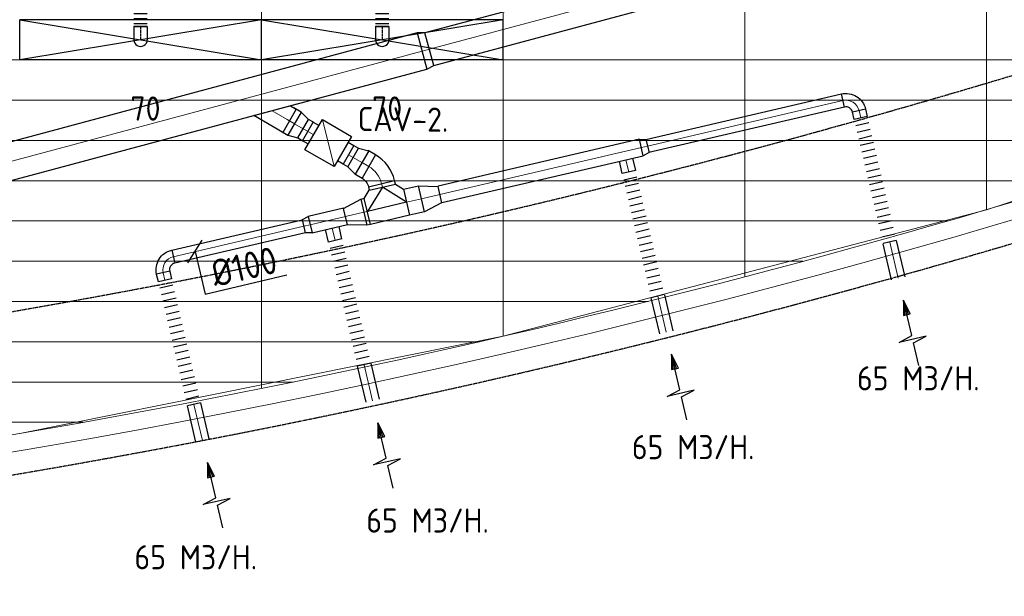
# Model space of a CAD drawing. Header units: millimetres. Extents: x -73785 to 23627, y 5976 to 52620.
# Tile 40 of 56: x -35487 to -28155, y 7449 to 11746. Entities that reach past the tile are written whole.
import ezdxf
from ezdxf.enums import TextEntityAlignment as Align

# ---------------------------------------------------------------- set-up
doc = ezdxf.new("R2010")
doc.units = ezdxf.units.MM
doc.linetypes.add('CENTER2', pattern=[28.575, 19.05, -3.175, 3.175, -3.175])
doc.linetypes.add('HIDDEN', pattern=[9.525, 6.35, -3.175])
for name, color, linetype in [('4plfd', 254, 'Continuous'), ('BALKEN', 7, 'Continuous'), ('WL570---_RETOUR', 100, 'Continuous'), ('WL570---_TOEVOER', 200, 'Continuous'), ('WL570---_TOEVOER_HL', 1, 'Continuous'), ('WL570---_TOEVOER_RST', 200, 'Continuous'), ('WL570---_TOEVOER_RST_HL', 1, 'Continuous'), ('WM570---_RETOUR', 2, 'Continuous'), ('WM570---_TOEVOER_PR', 2, 'Continuous'), ('WM570---_TOEVOER_RST_PR', 1, 'Continuous')]:
    doc.layers.add(name, color=color, linetype=linetype)
doc.layers.add('WL570---_BESTAAND-HARTLIJN', color=161, linetype='Continuous', lineweight=0)
doc.layers.add('WL570---_BESTAAND-TOEVOER', color=180, linetype='Continuous', lineweight=0)
doc.styles.add('BURO-018', font='ISO96.shx', dxfattribs={"height": 1.8})
doc.styles.add('BURO-025', font='ISO96.shx', dxfattribs={"height": 2.5})
doc.styles.add('MAATVOERING', font='ISO')

# ---------------------------------------------------------------- blocks, each defined once
blk = doc.blocks.new('Groep-50')
at = {"color": 8, "linetype": 'Continuous', "lineweight": 13}
for p, q in [((-35054.9, 18999.1), (-35054.9, 7851)), ((-33254.9, 18999.1), (-33254.9, 8239.8)), ((-31454.9, 18999.1), (-31454.9, 8683.4)), ((-29654.9, 18999.1), (-29654.9, 9183.1)), ((-29654.9, 9183.2), (-26054.9, 10356)), ((-65620, 10299.1), (-26229.6, 10299.1)), ((-65620, 9999.1), (-27084.9, 9999.1)), ((-65620, 9699.1), (-28071.2, 9699.1)), ((-65620, 9399.1), (-28992, 9399.1)), ((-33254.9, 8239.9), (-29654.9, 9183.2)), ((-65366, 9099.1), (-29943.5, 9099.1)), ((-64290.1, 8799.1), (-31019.4, 8799.1)), ((-63133.8, 8499.1), (-32175.7, 8499.1)), ((-36854.9, 7514.1), (-33254.9, 8239.9)), ((-61877.5, 8199.1), (-33432, 8199.1)), ((-60492, 7899.1), (-34817.5, 7899.1)), ((-58929.6, 7599.1), (-36379.9, 7599.1))]:
    blk.add_line(p, q, dxfattribs=at)
at = {"color": 8, "linetype": 'Continuous', "lineweight": 13, "flags": 128}
for points in [[(-65620, 12924.8), (-65620, 9039.9, 0.175808), (-22004.9, 11828), (-22004.9, 19149)], [(-47654.9, 6597.2, 0.102915), (-22154.9, 11902, 0.102915)]]:
    blk.add_lwpolyline(points, format="xyb", dxfattribs=at)
blk = doc.blocks.new('Block plafond 2e verd')
at = {"layer": '4plfd'}
blk.add_blockref('Groep-50', (73180, -19000), dxfattribs=at)
blk = doc.blocks.new('OSV20012501390G')
blk.add_lwpolyline([(0, -100), (140, -62.5), (140, 62.5), (0, 100)], close=True)
at = {"layer": 'WL570---_BESTAAND-HARTLIJN'}
blk.add_line((0, 0), (140, 0), dxfattribs=at)
blk = doc.blocks.new('KARO')
for p, q in [((1, 0.5), (0, 0.5)), ((0, -0.5), (1, -0.5))]:
    blk.add_line(p, q)
at = {"invisible_edges": 15}
blk.add_3dface([(0, 0.5), (0, -0.5), (1, -0.5), (1, 0.5)], dxfattribs=at)
at = {"layer": 'WL570---_BESTAAND-HARTLIJN'}
blk.add_line((0, 0), (1, 0), dxfattribs=at)
blk = doc.blocks.new('FLLINE100')
blk.add_line((0, -50), (0, 50))
blk = doc.blocks.new('OEX10000100000')
at = {"rotation": 90}
for p in [(0, -50), (0, -100), (0, -150), (0, -200), (0, -250), (0, -300), (0, -350), (0, -400), (0, -450), (0, -500), (0, -550), (0, -600), (0, -650), (0, -700), (0, -750), (0, -800), (0, -850), (0, -900), (0, -950), (0, -1000)]:
    blk.add_blockref('FLLINE100', p, dxfattribs=at)
blk = doc.blocks.new('AFZPIJL')
for points in [[(0, -10), (0, -6.52), (-2.06, -5.97), (2.06, -5.97), (0, -5.41), (0, 0)], [(-0.26, -2.22), (0, 0)], [(0.26, -2.22), (0, 0)]]:
    blk.add_lwpolyline(points)
blk.add_lwpolyline([(0.52, -2.22), (-0.52, -2.22), (0, 0)], close=True)
blk = doc.blocks.new('MVLINE')
blk.add_line((35.4, -35.4), (-35.4, 35.4))
blk = doc.blocks.new('OBO10000090H')
blk.add_lwpolyline([(50, -100, 0.414214), (-100, 50), (-100, -50, -0.414214), (-50, -100)], format="xyb", close=True)
at = {"invisible_edges": 15}
for points in [[(-91.3, -50.8), (-74, 47.7), (-100, 50), (-100, -50)], [(-82.9, -53), (-48.7, 41), (-74, 47.7), (-91.3, -50.8)], [(-75, -56.7), (-25, 29.9), (-48.7, 41), (-82.9, -53)], [(-67.9, -61.7), (-3.6, 14.9), (-25, 29.9), (-75, -56.7)], [(-61.7, -67.9), (14.9, -3.6), (-3.6, 14.9), (-67.9, -61.7)], [(-56.7, -75), (29.9, -25), (14.9, -3.6), (-61.7, -67.9)], [(-53, -82.9), (41, -48.7), (29.9, -25), (-56.7, -75)], [(-50.8, -91.3), (47.7, -74), (41, -48.7), (-53, -82.9)], [(-50, -100), (50, -100), (47.7, -74), (-50.8, -91.3)]]:
    blk.add_3dface(points, dxfattribs=at)
at = {"layer": 'WL570---_BESTAAND-HARTLIJN'}
blk.add_arc((-100, -100), 100, 0, 90, dxfattribs=at)
blk = doc.blocks.new('OBO20000047H')
blk.add_lwpolyline([(100, -86.7, 0.208), (4.6, 132.7), (-131.8, -13.6, -0.208), (-100, -86.7)], format="xyb", close=True)
at = {"invisible_edges": 15}
for points in [[(-125.4, -20.1), (23.7, 113.2), (4.6, 132.7), (-131.8, -13.6)], [(-119.7, -27.1), (41, 92), (23.7, 113.2), (-125.4, -20.1)], [(-114.6, -34.7), (56.2, 69.3), (41, 92), (-119.7, -27.1)], [(-110.2, -42.7), (69.4, 45.3), (56.2, 69.3), (-114.6, -34.7)], [(-106.6, -51), (80.3, 20.3), (69.4, 45.3), (-110.2, -42.7)], [(-103.7, -59.7), (88.9, -5.7), (80.3, 20.3), (-106.6, -51)], [(-101.7, -68.6), (95, -32.3), (88.9, -5.7), (-103.7, -59.7)], [(-100.4, -77.6), (98.8, -59.4), (95, -32.3), (-101.7, -68.6)], [(-100, -86.7), (100, -86.7), (98.8, -59.4), (-100.4, -77.6)]]:
    blk.add_3dface(points, dxfattribs=at)
at = {"layer": 'WL570---_BESTAAND-HARTLIJN'}
blk.add_arc((-200, -86.7), 200, 0, 47, dxfattribs=at)
blk = doc.blocks.new('OTS20020020000H')
at = {"layer": 'WL570---_RETOUR'}
blk.add_line((-150, 0), (150, 0), dxfattribs=at)
blk.add_lwpolyline([(-150, -100), (150, -100), (150, 100), (100, 150), (-100, 150), (-150, 100)], close=True, dxfattribs=at)
blk.add_lwpolyline([(-150, 0), (0, 150), (150, 0)], dxfattribs=at)
blk = doc.blocks.new('OSV2001600740G')
blk.add_lwpolyline([(0, -100), (74.6, -80), (74.6, 80), (0, 100)], close=True)
at = {"layer": 'WL570---_BESTAAND-HARTLIJN'}
blk.add_line((0, 0), (74.6, 0), dxfattribs=at)
blk = doc.blocks.new('OSV1251000460G')
blk.add_lwpolyline([(0, -62.5), (46.7, -50), (46.7, 50), (0, 62.5)], close=True)
at = {"layer": 'WL570---_BESTAAND-HARTLIJN'}
blk.add_line((0, 0), (46.7, 0), dxfattribs=at)
blk = doc.blocks.new('OSV2802500550K')
blk.add_lwpolyline([(-56, -140), (0, -125), (0, 125), (-56, 140)], close=True)
at = {"layer": 'WL570---_BESTAAND-HARTLIJN'}
blk.add_line((-56, 0), (0, 0), dxfattribs=at)
blk = doc.blocks.new('VBX1601600016025000')
for points in [[(50, 80), (0, 80), (0, -80), (50, -80)], [(300, -80), (350, -80), (350, 80), (300, 80)]]:
    blk.add_lwpolyline(points)
blk.add_lwpolyline([(50, -130), (300, -130), (300, 130), (50, 130)], close=True)
at = {"layer": 'WL570---_BESTAAND-HARTLIJN'}
blk.add_line((300, 0), (350, 0), dxfattribs=at)
at = {"layer": 'WL570---_BESTAAND-TOEVOER'}
blk.add_line((50, -130), (300, 130), dxfattribs=at)
blk = doc.blocks.new('OAF20000045L')
blk.add_line((-191.4, 0), (191.4, 0))
blk.add_lwpolyline([(-141.4, 0), (-176.8, 35.4), (-35.4, 176.8), (141.4, 0)])
at = {"layer": 'WL570---_BESTAAND-HARTLIJN'}
blk.add_line((-106.1, 106.1), (0, 0), dxfattribs=at)
blk = doc.blocks.new('*U321')
at = {"color": 0, "ltscale": 10, "transparency": 33554687}
for p, q in [((900, 150, -2700), (-900, 150, -2700)), ((-900, -150, -2700), (-900, 150, -2700)), ((900, -150, -2700), (900, 150, -2700)), ((900, -150, -2700), (-900, -150, -2700))]:
    blk.add_line(p, q, dxfattribs=at)
at = {"layer": 'WL570---_TOEVOER_RST_HL', "linetype": 'CENTER2', "transparency": 33554687}
blk.add_circle((0, 0, -2700), 0.075, dxfattribs=at)
at = {"layer": 'WL570---_TOEVOER_RST', "color": 1, "transparency": 33554687, "style": 'BURO-018'}
for tag in ['MC', 'Q']:
    blk.add_attdef(tag, text='', height=180, dxfattribs=at).set_placement((0, 0), align=Align.MIDDLE)
at = {"layer": 'WM570---_TOEVOER_RST_PR', "color": 1, "transparency": 33554687, "style": 'BURO-018'}
blk.add_attdef('POSNR', text='', height=180, dxfattribs=at).set_placement((0, 0), align=Align.MIDDLE)
blk = doc.blocks.new('*U322')
at = {"color": 0, "ltscale": 10, "transparency": 33554687}
for p, q in [((900, 150, -2700), (-900, 150, -2700)), ((-900, -150, -2700), (-900, 150, -2700)), ((900, -150, -2700), (900, 150, -2700)), ((900, -150, -2700), (-900, -150, -2700))]:
    blk.add_line(p, q, dxfattribs=at)
at = {"layer": 'WL570---_TOEVOER_RST_HL', "linetype": 'CENTER2', "transparency": 33554687}
blk.add_circle((0, 0, -2700), 0.075, dxfattribs=at)
at = {"layer": 'WL570---_TOEVOER_RST', "color": 1, "transparency": 33554687, "style": 'BURO-018'}
for tag in ['MC', 'Q']:
    blk.add_attdef(tag, text='', height=180, dxfattribs=at).set_placement((0, 0), align=Align.MIDDLE)
at = {"layer": 'WM570---_TOEVOER_RST_PR', "color": 1, "transparency": 33554687, "style": 'BURO-018'}
blk.add_attdef('POSNR', text='', height=180, dxfattribs=at).set_placement((0, 0), align=Align.MIDDLE)
blk = doc.blocks.new('*U834')
at = {"color": 0, "ltscale": 10}
for p, q in [((-100, 47.5, -2700), (-100.7, 47.5, -2700)), ((-100, 50, -2700), (-86.8, 50, -2700)), ((-100, -50, -2700), (-100, 50, -2700)), ((-100, -47.5, -2700), (-100, 47.5, -2700)), ((-86.8, 50, -2700), (-61.4, 50, -2700)), ((-61.4, 50, -2700), (-38.6, 50, -2700)), ((-38.6, 50, -2700), (-20, 50, -2700)), ((-20, 50, -2700), (-6.8, 50, -2700)), ((-6.8, 50, -2700), (0, 50, -2700)), ((-100, -47.5, -2700), (-100.7, -47.5, -2700)), ((-100, -50, -2700), (-86.8, -50, -2700)), ((-86.8, -50, -2700), (-61.4, -50, -2700)), ((-61.4, -50, -2700), (-38.6, -50, -2700)), ((-38.6, -50, -2700), (-20, -50, -2700)), ((-20, -50, -2700), (-6.8, -50, -2700)), ((-6.8, -50, -2700), (0, -50, -2700))]:
    blk.add_line(p, q, dxfattribs=at)
blk.add_arc((0, 0, -2700), 50, 270, 90, dxfattribs=at)
at = {"layer": 'WL570---_TOEVOER_HL', "linetype": 'CENTER2'}
blk.add_line((-100, 0, -2700), (0, 0, -2700), dxfattribs=at)
at = {"layer": 'WM570---_TOEVOER_PR', "color": 1, "style": 'BURO-018'}
blk.add_attdef('POSNR', text='', height=180, dxfattribs=at).set_placement((0, 0), align=Align.MIDDLE)
blk = doc.blocks.new('*U836')
at = {"color": 0, "ltscale": 10}
for p, q in [((0, 50, -2700), (0, -50, -2700)), ((18.5, 50, -2700), (18.5, -50, -2700)), ((55.5, 50, -2700), (55.5, -50, -2700)), ((92.5, 50, -2700), (92.5, -50, -2700)), ((129.5, 50, -2700), (129.5, -50, -2700)), ((166.5, 50, -2700), (166.5, -50, -2700)), ((203.5, 50, -2700), (203.5, -50, -2700)), ((240.5, 50, -2700), (240.5, -50, -2700)), ((277.5, 50, -2700), (277.5, -50, -2700)), ((296, 50, -2700), (296, -50, -2700))]:
    blk.add_line(p, q, dxfattribs=at)
at = {"layer": 'WM570---_TOEVOER_PR', "color": 2, "style": 'BURO-025'}
blk.add_attdef('POSNR', text='', height=125, dxfattribs=at).set_placement((0, 0), align=Align.MIDDLE)
blk = doc.blocks.new('*U869')
at = {"color": 0, "ltscale": 10}
for p, q in [((-100, 47.5, -2700), (-100.7, 47.5, -2700)), ((-100, 50, -2700), (-86.8, 50, -2700)), ((-100, -50, -2700), (-100, 50, -2700)), ((-100, -47.5, -2700), (-100, 47.5, -2700)), ((-86.8, 50, -2700), (-61.4, 50, -2700)), ((-61.4, 50, -2700), (-38.6, 50, -2700)), ((-38.6, 50, -2700), (-20, 50, -2700)), ((-20, 50, -2700), (-6.8, 50, -2700)), ((-6.8, 50, -2700), (0, 50, -2700)), ((-100, -47.5, -2700), (-100.7, -47.5, -2700)), ((-100, -50, -2700), (-86.8, -50, -2700)), ((-86.8, -50, -2700), (-61.4, -50, -2700)), ((-61.4, -50, -2700), (-38.6, -50, -2700)), ((-38.6, -50, -2700), (-20, -50, -2700)), ((-20, -50, -2700), (-6.8, -50, -2700)), ((-6.8, -50, -2700), (0, -50, -2700))]:
    blk.add_line(p, q, dxfattribs=at)
blk.add_arc((0, 0, -2700), 50, 270, 90, dxfattribs=at)
at = {"layer": 'WL570---_TOEVOER_HL', "linetype": 'CENTER2'}
blk.add_line((-100, 0, -2700), (0, 0, -2700), dxfattribs=at)
at = {"layer": 'WM570---_TOEVOER_PR', "color": 1, "style": 'BURO-018'}
blk.add_attdef('POSNR', text='', height=180, dxfattribs=at).set_placement((0, 0), align=Align.MIDDLE)
blk = doc.blocks.new('*U871')
at = {"color": 0, "ltscale": 10}
for p, q in [((0, 50, -2700), (0, -50, -2700)), ((18.5, 50, -2700), (18.5, -50, -2700)), ((55.5, 50, -2700), (55.5, -50, -2700)), ((92.5, 50, -2700), (92.5, -50, -2700)), ((129.5, 50, -2700), (129.5, -50, -2700)), ((166.5, 50, -2700), (166.5, -50, -2700)), ((203.5, 50, -2700), (203.5, -50, -2700)), ((240.5, 50, -2700), (240.5, -50, -2700)), ((277.5, 50, -2700), (277.5, -50, -2700)), ((296, 50, -2700), (296, -50, -2700))]:
    blk.add_line(p, q, dxfattribs=at)
at = {"layer": 'WM570---_TOEVOER_PR', "color": 2, "style": 'BURO-025'}
blk.add_attdef('POSNR', text='', height=125, dxfattribs=at).set_placement((0, 0), align=Align.MIDDLE)

msp = doc.modelspace()

# ---------------------------------------------------------------- linework, layer by layer
at = {"layer": 'BALKEN', "color": 2, "linetype": 'HIDDEN'}
for radius, start, end in [(63040.6, 247.031394, 292.968331), (64240.6, 246.320689, 293.67904)]:
    msp.add_arc((-46287.2, 71689.8), radius, start, end, dxfattribs=at)
at = {"layer": 'WL570---_TOEVOER'}
for p, q in [((-35487.2, 11746.3), (-33687.2, 11446.3)), ((-33687.2, 11746.3), (-35487.2, 11446.3)), ((-33687.2, 11746.3), (-31887.2, 11446.3)), ((-31887.2, 11746.3), (-33687.2, 11446.3))]:
    msp.add_line(p, q, dxfattribs=at)
at = {"layer": 'WM570---_RETOUR'}
msp.add_lwpolyline([(-34181.2, 10018.7), (-34107.2, 9701.5), (-33497.4, 9843.8)], dxfattribs=at)

# ---------------------------------------------------------------- block references
at = {"layer": 'WL570---_RETOUR'}
for name, p, xscale, yscale, zscale, rotation in [('KARO', (-28559, 12565.5), 4014.418815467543, 250, 250, 194.9999999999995), ('KARO', (-35829.2, 10617.5), 3456.326217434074, 280, 280, 14.9999999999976), ('KARO', (-29356.9, 11144), -1494.792856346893, 100, 100, 13.13606835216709), ('KARO', (-33440.5, 10971.3), 64.25572932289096, 200, 200, 150.0132090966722), ('KARO', (-29223.9, 11014.2), -56.5532353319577, 100, 100, 283.1360683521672), ('KARO', (-33375.9, 10934), 41.65426006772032, 160, 160, 330.013209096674), ('KARO', (-30857.5, 10793.8), 1540.570433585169, 125, 125, 193.1371647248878), ('KARO', (-33003, 10718.8), -41.65426006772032, 160, 160, 330.013209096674), ('KARO', (-32942.2, 10683.7), 63.39175195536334, 200, 200, 330.0132090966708), ('KARO', (-30951.2, 10611.1), -94.30230512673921, 100, 100, 283.1360683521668), ('KARO', (-32792.5, 10524.3), 27.24908398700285, 200, 200, 283.1371647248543), ('KARO', (-32606.1, 10385.7), -113.3662558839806, 200, 200, 193.1371647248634), ('KARO', (-32896.5, 10318), -28.82339029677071, 200, 200, 13.13716472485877), ('KARO', (-33324.6, 10218), 271.2217342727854, 125, 125, 13.13716472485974), ('KARO', (-34344, 9980.2), -999.0447346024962, 100, 100, 193.1360683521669), ('KARO', (-33138.7, 10100.5), -95.4620084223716, 100, 100, 283.1360683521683), ('KARO', (-29007.9, 10088.5), -275.9456809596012, 100, 100, 103.1360683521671), ('KARO', (-34405.8, 9804.9), -55.98824614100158, 100, 100, 283.1360683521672), ('KARO', (-30735.2, 9685.4), -275.9456809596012, 100, 100, 103.1360683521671), ('AFZPIJL', (-28905.7, 9655.6), -50, 50, 50, 13.13606835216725), ('AFZPIJL', (-30632.9, 9252.5), -50, 50, 50, 13.13606835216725), ('KARO', (-32922, 9174.9), -275.9456809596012, 100, 100, 103.1360683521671), ('KARO', (-34189.7, 8879.2), -275.9456809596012, 100, 100, 103.1360683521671), ('AFZPIJL', (-32819.8, 8742), -50, 50, 50, 13.13606835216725), ('AFZPIJL', (-34087.5, 8446.3), -50, 50, 50, 13.13606835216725)]:
    msp.add_blockref(name, p, dxfattribs=dict(at, xscale=xscale, yscale=yscale, zscale=zscale, rotation=rotation))
for name, p, rotation in [('OSV2802500550K', (-32436.6, 11526.5), 14.99999999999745), ('OAF20000045L', (-33607.8, 11067.7), 195.0121126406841), ('OSV2001600740G', (-33440.5, 10971.3), 330.013209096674), ('OBO20000047H', (-32812.2, 10608.7), 13.13716472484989)]:
    msp.add_blockref(name, p, dxfattribs=dict(at, rotation=rotation))
at = {"layer": 'WL570---_RETOUR', "xscale": -1}
for name, p, rotation in [('OBO10000090H', (-29259.5, 11166.7), 283.1360683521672), ('VBX1601600016025000', (-33037.9, 10738.9), 330.0132090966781), ('OEX10000100000', (-28996.7, 10040.4), 193.1360683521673), ('OSV1251000460G', (-30857.5, 10793.8), 193.1371647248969), ('OSV2001600740G', (-32938.3, 10681.5), 330.013209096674), ('OEX10000100000', (-30724, 9637.3), 193.1360683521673), ('OTS20020020000H', (-32752.2, 10351.6), 13.13716472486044), ('OSV20012501390G', (-32495.7, 10411.5), 193.1371647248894), ('OSV20012501390G', (-32924.6, 10311.4), 13.13716472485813), ('OSV1251000460G', (-33324.6, 10218), 13.1371647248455), ('OEX10000100000', (-32910.8, 9126.8), 193.1360683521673), ('OBO10000090H', (-34441.4, 9957.4), 13.13606835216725), ('OEX10000100000', (-34178.5, 8831.1), 193.1360683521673)]:
    msp.add_blockref(name, p, dxfattribs=dict(at, rotation=rotation))
at = {"layer": 'WL570---_TOEVOER', "rotation": 270}
for name, p in [('*U871', (-34587.2, 11992.3, 2700)), ('*U836', (-32787.2, 11992.3, 2700)), ('*U869', (-34587.2, 11596.3, 2700)), ('*U834', (-32787.2, 11596.3, 2700))]:
    msp.add_blockref(name, p, dxfattribs=at)
at = {"layer": 'WL570---_TOEVOER', "transparency": 33554687}
ref = msp.add_blockref('*U322', (-32787.2, 11596.3, 2700), dxfattribs=at)
ref.add_attrib('Q', '70', dxfattribs={"layer": 'WL570---_TOEVOER_RST', "color": 1, "transparency": 33554687, "height": 180, "style": 'BURO-018'}).set_placement((-32750.8, 11084.1), align=Align.MIDDLE)
at = {"layer": 'WL570---_TOEVOER_RST', "transparency": 33554687}
ref = msp.add_blockref('*U321', (-34587.2, 11596.3, 2700), dxfattribs=at)
ref.add_attrib('Q', '70', dxfattribs={"color": 1, "transparency": 33554687, "height": 180, "style": 'BURO-018'}).set_placement((-34550.8, 11084.1), align=Align.MIDDLE)
at = {"layer": 'WM570---_RETOUR'}
msp.add_blockref('Block plafond 2e verd', (-71812.3, 20147.2), dxfattribs=at)
at = {"layer": 'WM570---_RETOUR', "xscale": -1.999999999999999, "yscale": 2, "zscale": 2, "rotation": 13.13606835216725}
msp.add_blockref('MVLINE', (-34181.2, 10018.7), dxfattribs=at)

# ---------------------------------------------------------------- texts
at = {"layer": 'WM570---_RETOUR', "style": 'MAATVOERING'}
msp.add_text('CAV-2.', height=180, rotation=359.49411, dxfattribs=at).set_placement((-32971, 10916.7))
msp.add_text('%%c100', height=200, rotation=13.13826, dxfattribs=at).set_placement((-33554, 9864), align=Align.RIGHT)
for p in [(-29251.9, 8983.8), (-30928.7, 8470.9), (-32906.3, 7923.9), (-32906.3, 7923.9), (-34632.6, 7650.5)]:
    msp.add_text('65 M3/H.', height=180, dxfattribs=at).set_placement(p)

doc.saveas('drawing.dxf')
